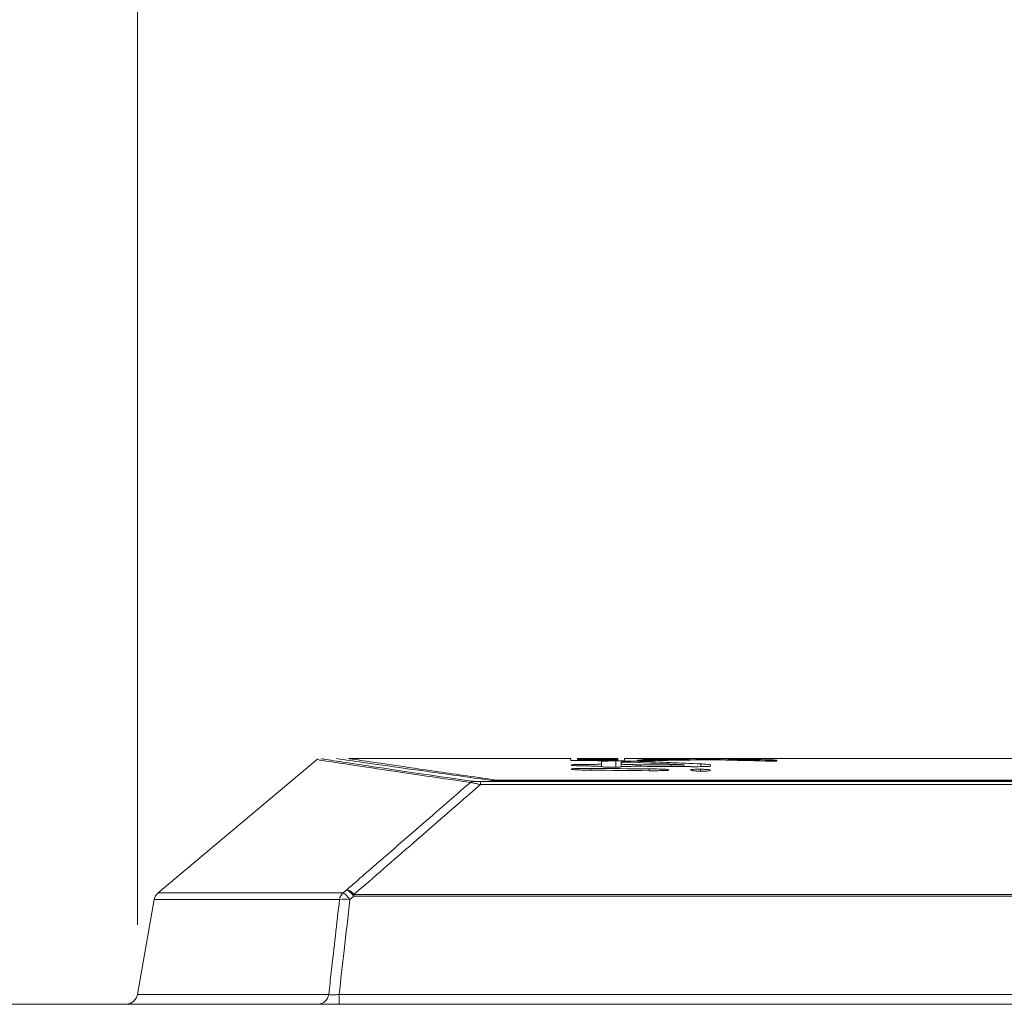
# Model space of a CAD drawing. Header units: millimetres. Extents: x 0 to 1260, y 0 to 891.
# Tile 49 of 89: x 595 to 637, y 342 to 385. Entities that reach past the tile are written whole.
import ezdxf

# ---------------------------------------------------------------- set-up
doc = ezdxf.new("R2010")
doc.units = ezdxf.units.MM
doc.header["$LTSCALE"] = 3
doc.styles.add('SLDTEXTSTYLE1', font='TXT', dxfattribs={"width": 0.75})
doc.dimstyles.new('SLDDIMSTYLE0', dxfattribs={"dimtxt": 7.5, "dimasz": 9, "dimexe": 0, "dimexo": 0.0625, "dimgap": 1.875, "dimtad": 1, "dimdec": 0, "dimrnd": 1e-09, "dimzin": 12, "dimdsep": 46, "dimtxsty": 'SLDTEXTSTYLE1', "dimblk1": 'CLOSED', "dimblk2": 'CLOSED', "dimsah": 1, "dimcen": 0.09, "dimadec": 0, "dimazin": 3, "dimtfac": 1, "dimtofl": 0, "dimtmove": 0, "dimatfit": 3, "dimldrblk": 'CLOSED', "dimfxl": 0, "dimfrac": 2, "dimtolj": 1, "dimtzin": 12, "dimarcsym": 0})

# ---------------------------------------------------------------- blocks, each defined once
blk = doc.blocks.new('_CLOSED')
at = {"color": 0, "linetype": 'ByBlock', "lineweight": -2}
for p, q in [((-1, 0.166667), (0, 0)), ((-1, 0.166667), (-1, -0.166667)), ((0, 0), (-1, -0.166667)), ((0, 0), (-1, 0))]:
    blk.add_line(p, q, dxfattribs=at)
blk = doc.blocks.new('_D_8')
at = {"color": 7, "linetype": 'Continuous', "lineweight": 0}
for p, q in [((510.17, 211.536), (510.17, 463.434)), ((819.324, 126.788), (819.324, 463.434)), ((819.324, 460.434), (510.17, 460.434))]:
    blk.add_line(p, q, dxfattribs=at)
at = {"color": 7, "linetype": 'Continuous', "lineweight": 0, "xscale": 9, "yscale": 9, "rotation": 180.0000000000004}
blk.add_blockref('_CLOSED', (510.17, 460.434, -0.001), dxfattribs=at)
at = {"color": 7, "linetype": 'Continuous', "lineweight": 0, "xscale": 9, "yscale": 9}
blk.add_blockref('_CLOSED', (819.324, 460.434, -0.001), dxfattribs=at)
at = {"color": 7, "linetype": 'Continuous', "lineweight": 0, "insert": (656.434, 470.102), "char_height": 7.5, "attachment_point": 1, "style": 'SLDTEXTSTYLE1'}
blk.add_mtext('309', dxfattribs=at)
blk = doc.blocks.new('_D_9')
at = {"color": 7, "linetype": 'Continuous', "lineweight": 0}
for p, q in [((535.669, 259.936), (535.669, 445.434)), ((819.324, 126.788), (819.324, 445.434)), ((535.669, 442.434), (819.324, 442.434))]:
    blk.add_line(p, q, dxfattribs=at)
at = {"color": 7, "linetype": 'Continuous', "lineweight": 0, "xscale": 9, "yscale": 9, "rotation": 180.0000000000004}
blk.add_blockref('_CLOSED', (535.669, 442.434, -0.001), dxfattribs=at)
at = {"color": 7, "linetype": 'Continuous', "lineweight": 0, "xscale": 9, "yscale": 9}
blk.add_blockref('_CLOSED', (819.324, 442.434, -0.001), dxfattribs=at)
at = {"color": 7, "linetype": 'Continuous', "lineweight": 0, "insert": (669.184, 452.102), "char_height": 7.5, "attachment_point": 1, "style": 'SLDTEXTSTYLE1'}
blk.add_mtext('284', dxfattribs=at)
blk = doc.blocks.new('_D_10')
at = {"color": 7, "linetype": 'Continuous', "lineweight": 0}
for p, q in [((599.619, 345.702), (599.619, 427.434)), ((819.324, 126.788), (819.324, 427.434)), ((599.619, 424.434), (819.324, 424.434))]:
    blk.add_line(p, q, dxfattribs=at)
at = {"color": 7, "linetype": 'Continuous', "lineweight": 0, "xscale": 9, "yscale": 9, "rotation": 180.0000000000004}
blk.add_blockref('_CLOSED', (599.619, 424.434, -0.001), dxfattribs=at)
at = {"color": 7, "linetype": 'Continuous', "lineweight": 0, "xscale": 9, "yscale": 9}
blk.add_blockref('_CLOSED', (819.324, 424.434, -0.001), dxfattribs=at)
at = {"color": 7, "linetype": 'Continuous', "lineweight": 0, "insert": (701.159, 434.102), "char_height": 7.5, "attachment_point": 1, "style": 'SLDTEXTSTYLE1'}
blk.add_mtext('220', dxfattribs=at)

msp = doc.modelspace()

# ---------------------------------------------------------------- linework, layer by layer
at = {"color": 7, "linetype": 'Continuous', "lineweight": 15}
for p, q in [((607.404, 352.878), (600.513, 347.097)), ((618.339, 352.889), (608.739, 352.889)), ((618.339, 352.8), (618.339, 352.889)), ((618.622, 352.799), (618.622, 352.88)), ((618.623, 352.817), (618.623, 352.884)), ((618.651, 352.87), (618.651, 352.868)), ((618.651, 352.86), (618.651, 352.868)), ((618.652, 352.881), (618.652, 352.872)), ((618.652, 352.87), (618.652, 352.872)), ((618.928, 352.889), (618.655, 352.889)), ((618.932, 352.872), (618.932, 352.878)), ((618.932, 352.87), (618.932, 352.872)), ((619.389, 352.878), (619.389, 352.872)), ((619.389, 352.869), (619.389, 352.872)), ((619.455, 352.88), (619.455, 352.882)), ((619.67, 352.871), (619.67, 352.877)), ((619.67, 352.869), (619.67, 352.871)), ((619.838, 352.879), (619.838, 352.883)), ((619.854, 352.879), (619.854, 352.881)), ((620.052, 352.877), (620.052, 352.871)), ((620.052, 352.868), (620.052, 352.871)), ((620.333, 352.889), (620.055, 352.889)), ((620.055, 352.889), (620.055, 352.889)), ((620.333, 352.87), (620.333, 352.879)), ((620.333, 352.861), (620.333, 352.868)), ((620.361, 352.815), (620.361, 352.884)), ((626.253, 352.889), (620.653, 352.889)), ((620.653, 352.889), (620.653, 352.792)), ((621.216, 352.888), (621.216, 352.886)), ((636.814, 352.889), (626.764, 352.889)), ((627.223, 352.881), (627.223, 352.885)), ((618.358, 352.614), (618.358, 352.598)), ((618.623, 352.799), (618.623, 352.817)), ((618.651, 352.86), (618.651, 352.857)), ((618.651, 352.821), (618.651, 352.857)), ((618.652, 352.855), (618.652, 352.851)), ((618.652, 352.848), (618.652, 352.851)), ((618.652, 352.848), (618.652, 352.831)), ((618.932, 352.83), (618.932, 352.843)), ((619.348, 352.866), (619.348, 352.865)), ((619.366, 352.853), (619.366, 352.861)), ((619.389, 352.842), (619.389, 352.83)), ((619.389, 352.817), (619.389, 352.83)), ((619.6, 352.864), (619.6, 352.866)), ((619.655, 352.77), (619.655, 352.654)), ((619.655, 352.541), (619.655, 352.654)), ((619.67, 352.829), (619.67, 352.841)), ((619.79, 352.795), (619.79, 352.818)), ((619.838, 352.795), (619.838, 352.81)), ((619.854, 352.795), (619.854, 352.804)), ((620.051, 352.865), (620.051, 352.862)), ((620.052, 352.84), (620.052, 352.828)), ((620.333, 352.851), (620.333, 352.861)), ((620.333, 352.847), (620.333, 352.851)), ((620.333, 352.827), (620.333, 352.843)), ((620.361, 352.793), (620.361, 352.815)), ((620.511, 352.649), (620.511, 352.727)), ((620.511, 352.535), (620.511, 352.649)), ((621.216, 352.816), (621.216, 352.8)), ((623.113, 352.63), (623.2, 352.623)), ((623.209, 352.539), (623.209, 352.621)), ((623.26, 352.865), (623.399, 352.862)), ((623.431, 352.823), (623.431, 352.86)), ((624.366, 352.559), (624.366, 352.613)), ((625.158, 352.855), (625.158, 352.819)), ((627.223, 352.783), (627.223, 352.8)), ((618.358, 352.438), (618.358, 352.425)), ((622.564, 352.391), (622.564, 352.404)), ((623.493, 352.397), (623.493, 352.383)), ((624.366, 352.376), (624.366, 352.389)), ((614.43, 351.761), (614.43, 351.896)), ((614.43, 351.896), (745.01, 351.896)), ((745.01, 351.761), (614.43, 351.761)), ((615.188, 351.95), (743.939, 351.95)), ((744.239, 351.932), (615.287, 351.932)), ((744.239, 351.932), (615.287, 351.932)), ((615.287, 351.932), (615.287, 351.932)), ((608.673, 347.237), (608.501, 347.097)), ((608.795, 346.8), (608.967, 346.941)), ((608.967, 347.017), (608.967, 346.941)), ((608.967, 347.017), (746.65, 347.017)), ((746.65, 346.941), (608.967, 346.941)), ((600.342, 346.8), (599.619, 342.702)), ((608.327, 342.702), (608.327, 342.288)), ((608.327, 342.702), (747.397, 342.702))]:
    msp.add_line(p, q, dxfattribs=at)
at = {"color": 8, "linetype": 'Continuous', "lineweight": 15}
for p, q in [((618.78, 352.88), (618.78, 352.882)), ((619.161, 352.88), (619.161, 352.881)), ((619.658, 352.879), (619.658, 352.884)), ((619.79, 352.879), (619.79, 352.885)), ((620.222, 352.879), (620.222, 352.882)), ((623.843, 352.829), (623.843, 352.878)), ((624.898, 352.824), (624.898, 352.877)), ((618.78, 352.798), (618.78, 352.809)), ((619.161, 352.797), (619.161, 352.806)), ((619.202, 352.385), (619.202, 352.463)), ((619.209, 352.854), (619.209, 352.859)), ((619.455, 352.796), (619.455, 352.808)), ((619.539, 352.853), (619.539, 352.857)), ((619.658, 352.795), (619.658, 352.814)), ((619.892, 352.852), (619.892, 352.855)), ((620.148, 352.852), (620.148, 352.856)), ((620.222, 352.793), (620.222, 352.807)), ((620.277, 352.515), (620.277, 352.783)), ((620.293, 352.851), (620.293, 352.858)), ((621.317, 352.713), (621.317, 352.767)), ((621.357, 352.552), (621.357, 352.621)), ((621.721, 352.364), (621.721, 352.443)), ((621.821, 352.797), (621.821, 352.837)), ((622.683, 352.543), (622.683, 352.613)), ((623.142, 352.819), (623.142, 352.852)), ((623.947, 352.539), (623.947, 352.658)), ((625.334, 352.815), (625.334, 352.849)), ((626.725, 352.781), (626.725, 352.824)), ((623.929, 352.345), (623.929, 352.426)), ((600.513, 347.097), (608.501, 347.097)), ((608.345, 346.8), (600.342, 346.8)), ((599.619, 342.702), (607.878, 342.702))]:
    msp.add_line(p, q, dxfattribs=at)
at = {"color": 7, "linetype": 'Continuous', "lineweight": 15}
for centre, radius, start, end in [((614.118, 351.722), 0.183, 91.5642, 131.7813), ((600.834, 346.714), 0.5, 130, 170), ((608.851, 346.723), 0.512, 133.1012, 171.2788), ((607.474, 345.785), 1.666, 37.5604, 51.9394), ((607.645, 345.924), 1.667, 37.559, 51.9276), ((608.36, 346.512), 0.79, 39.7635, 66.6096), ((608.57, 345.299), 1.518, 81.4815, 98.5185), ((599.127, 342.788), 0.5, 270, 350), ((607.411, 342.758), 0.47, 272.1785, 353.0835)]:
    msp.add_arc(centre, radius, start, end, dxfattribs=at)
for centre, major_axis, ratio, start_param, end_param in [((595.948, -303.791), (3026.071, 0), 0.217007, 1.562738, 1.563294), ((594.236, -303.791), (3033.317, 0), 0.216489, 1.562517, 1.562747), ((603.415, -303.791), (3035.822, 0), 0.21631, 1.565224, 1.565777), ((597.46, -303.791), (2988.31, 0), 0.21975, 1.563611, 1.563705), ((620.492, -303.791), (3039.7, 0), 0.216034, 1.57094, 1.571313), ((603.48, -303.791), (2739.294, 0), 0.239726, 1.564989, 1.565155), ((619.109, -303.791), (0, 656.68), 0.050372, 6.280036, 6.280556), ((597.512, -303.791), (3046.148, 0), 0.215577, 1.563522, 1.563614), ((601.878, -303.791), (3015.179, 0), 0.217791, 1.564769, 1.564896), ((619.711, -303.791), (0, 656.68), 0.044318, 6.278283, 6.278807), ((597.479, -303.791), (3030.831, 0), 0.216667, 1.563256, 1.563349), ((621.344, -303.791), (0, 656.68), 0.652995, 6.277357, 6.282383), ((619.42, -303.791), (0, 656.68), 0.683971, 6.274636, 6.278103), ((628.504, -303.791), (0, 656.68), 0.920955, 0.003083, 0.005961), ((631.37, -303.791), (0, 656.68), 0.996338, 0.007269, 0.009056), ((567.069, -303.791), (3116.599, 0), 0.210704, 1.553602, 1.554345), ((587.951, -303.791), (3026.071, 0), 0.217007, 1.560095, 1.560651), ((586.192, -303.791), (3035.822, 0), 0.21631, 1.55955, 1.560104), ((584.654, -303.791), (3035.822, 0), 0.21631, 1.559043, 1.559597), ((578.993, -303.791), (2988.31, 0), 0.21975, 1.557431, 1.557525), ((586.551, -303.791), (2739.294, 0), 0.239726, 1.558808, 1.558975), ((618.742, -303.791), (0, 656.68), 0.050343, 6.26891, 6.26943), ((508.049, -303.791), (3086.683, 0), 0.212746, 1.533961, 1.534778), ((578.687, -303.791), (3046.148, 0), 0.215577, 1.557342, 1.557434), ((594.209, -303.791), (3036.488, 0), 0.216263, 1.562285, 1.562434), ((583.245, -303.791), (3015.179, 0), 0.217791, 1.558589, 1.558716), ((619.387, -303.791), (0, 656.68), 0.044318, 6.267158, 6.267681), ((578.749, -303.791), (3030.831, 0), 0.216667, 1.557075, 1.557168), ((612.977, -303.791), (0, 656.68), 0.549489, 6.255093, 6.261152), ((614.289, -303.791), (0, 656.68), 0.554832, 6.256672, 6.263894), ((522.4, -303.791), (3090.685, 0), 0.212471, 1.538072, 1.538773), ((528.379, -303.791), (3254.161, 0), 0.201797, 1.541813, 1.54222), ((632.115, -303.791), (0, 656.68), 0.934932, 0.013666, 0.016792), ((629.964, -303.791), (0, 656.68), 0.982859, 0.01057, 0.012617), ((618.689, -303.791), (0, 656.68), 0.674228, 6.264998, 6.269391), ((620.202, -303.791), (0, 656.68), 0.706729, 6.269129, 6.272126), ((498.026, -303.791), (3093.447, 0), 0.212281, 1.5308, 1.531615)]:
    msp.add_ellipse(centre, major_axis=major_axis, ratio=ratio, start_param=start_param, end_param=end_param, dxfattribs=at)
for points, knots in [([(607.569, 352.876), (607.56, 352.877), (607.538, 352.881), (608.257, 352.77), (609.687, 352.553), (611.66, 352.258), (613.368, 352.012), (614.113, 351.905)], [0, 0, 0, 0, 0.133455, 0.358829, 0.589053, 0.820964, 1, 1, 1, 1]), ([(614.915, 351.945), (613.914, 352.083), (611.903, 352.359), (609.844, 352.652), (608.469, 352.851), (608.301, 352.876), (608.216, 352.888)], [0, 0, 0, 0, 0.243218, 0.488521, 0.743123, 1, 1, 1, 1]), ([(615.188, 351.95), (614.289, 352.078), (612.484, 352.334), (610.559, 352.617), (609.291, 352.806), (608.716, 352.892), (608.795, 352.88), (608.815, 352.877)], [0, 0, 0, 0, 0.225813, 0.453185, 0.685487, 0.9195, 1, 1, 1, 1]), ([(618.696, 352.886), (618.682, 352.886), (618.655, 352.885), (618.628, 352.885), (618.625, 352.885), (618.623, 352.884)], [0, 0, 0, 0, 0.282995, 0.565759, 1, 1, 1, 1]), ([(618.623, 352.884), (618.625, 352.884), (618.628, 352.884), (618.666, 352.883), (618.722, 352.883), (618.775, 352.882), (618.78, 352.882)], [0, 0, 0, 0, 0.300598, 0.547757, 0.951447, 1, 1, 1, 1]), ([(618.652, 352.889), (618.652, 352.889), (618.653, 352.889), (618.658, 352.889), (618.67, 352.889), (618.677, 352.889)], [0, 0, 0, 0, 0.335494, 0.666775, 1, 1, 1, 1]), ([(618.677, 352.889), (618.685, 352.889), (618.702, 352.889), (618.744, 352.889), (618.791, 352.889), (618.819, 352.889)], [0, 0, 0, 0, 0.286273, 0.572708, 1, 1, 1, 1]), ([(618.898, 352.886), (618.872, 352.886), (618.805, 352.886), (618.739, 352.886), (618.707, 352.886), (618.696, 352.886)], [0, 0, 0, 0, 0.2900033, 0.7572744, 1, 1, 1, 1]), ([(618.78, 352.882), (618.807, 352.882), (618.872, 352.882), (619.003, 352.882), (619.109, 352.882), (619.161, 352.881)], [0, 0, 0, 0, 0.267266, 0.64534, 1, 1, 1, 1]), ([(618.819, 352.889), (618.844, 352.889), (618.895, 352.889), (619.005, 352.888), (619.096, 352.888), (619.153, 352.888)], [0, 0, 0, 0, 0.273257, 0.546398, 1, 1, 1, 1]), ([(619.196, 352.887), (619.168, 352.887), (619.112, 352.887), (619.009, 352.887), (618.941, 352.886), (618.898, 352.886)], [0, 0, 0, 0, 0.274464, 0.549111, 1, 1, 1, 1]), ([(618.912, 352.884), (618.913, 352.884), (618.914, 352.885), (618.93, 352.885), (618.958, 352.885), (618.992, 352.885), (619.002, 352.885)], [0, 0, 0, 0, 0.294478, 0.546772, 0.867237, 1, 1, 1, 1]), ([(618.973, 352.883), (618.958, 352.884), (618.928, 352.884), (618.914, 352.884), (618.913, 352.884), (618.912, 352.884)], [0, 0, 0, 0, 0.338172, 0.664982, 1, 1, 1, 1]), ([(618.946, 352.889), (618.939, 352.889), (618.931, 352.889), (618.928, 352.889), (618.928, 352.889)], [0, 0, 0, 0, 0.761514, 1, 1, 1, 1]), ([(619.033, 352.889), (619.023, 352.889), (619.002, 352.889), (618.97, 352.889), (618.955, 352.889), (618.946, 352.889)], [0, 0, 0, 0, 0.2633637, 0.5268087, 1, 1, 1, 1]), ([(619.12, 352.883), (619.105, 352.883), (619.072, 352.883), (619.018, 352.883), (618.989, 352.883), (618.973, 352.883)], [0, 0, 0, 0, 0.251253, 0.575585, 1, 1, 1, 1]), ([(619.002, 352.885), (619.019, 352.885), (619.058, 352.886), (619.133, 352.886), (619.186, 352.886), (619.213, 352.886)], [0, 0, 0, 0, 0.272873, 0.631433, 1, 1, 1, 1]), ([(619.281, 352.889), (619.256, 352.889), (619.205, 352.889), (619.118, 352.889), (619.066, 352.889), (619.033, 352.889)], [0, 0, 0, 0, 0.278618, 0.55735, 1, 1, 1, 1]), ([(619.246, 352.883), (619.237, 352.883), (619.217, 352.883), (619.174, 352.883), (619.138, 352.883), (619.12, 352.883)], [0, 0, 0, 0, 0.254589, 0.623783, 1, 1, 1, 1]), ([(619.153, 352.888), (619.195, 352.888), (619.277, 352.888), (619.439, 352.888), (619.56, 352.888), (619.636, 352.888)], [0, 0, 0, 0, 0.273439, 0.546774, 1, 1, 1, 1]), ([(619.161, 352.881), (619.191, 352.881), (619.264, 352.882), (619.37, 352.882), (619.428, 352.882), (619.455, 352.882)], [0, 0, 0, 0, 0.2759664, 0.6697832, 1, 1, 1, 1]), ([(619.368, 352.884), (619.354, 352.884), (619.329, 352.884), (619.29, 352.884), (619.261, 352.883), (619.246, 352.883)], [0, 0, 0, 0, 0.395793, 0.696889, 1, 1, 1, 1]), ([(619.646, 352.889), (619.611, 352.889), (619.541, 352.889), (619.417, 352.889), (619.332, 352.889), (619.281, 352.889)], [0, 0, 0, 0, 0.280729, 0.561605, 1, 1, 1, 1]), ([(619.51, 352.885), (619.492, 352.885), (619.456, 352.885), (619.411, 352.885), (619.383, 352.884), (619.368, 352.884)], [0, 0, 0, 0, 0.3347724, 0.6671942, 1, 1, 1, 1]), ([(619.455, 352.882), (619.472, 352.882), (619.525, 352.882), (619.588, 352.883), (619.635, 352.883), (619.658, 352.884)], [0, 0, 0, 0, 0.188843, 0.592697, 1, 1, 1, 1]), ([(619.657, 352.886), (619.642, 352.886), (619.611, 352.886), (619.559, 352.886), (619.529, 352.885), (619.51, 352.885)], [0, 0, 0, 0, 0.2607446, 0.5215251, 1, 1, 1, 1]), ([(619.636, 352.888), (619.657, 352.888), (619.699, 352.888), (619.776, 352.888), (619.832, 352.888), (619.867, 352.888)], [0, 0, 0, 0, 0.2692886, 0.5386064, 1, 1, 1, 1]), ([(619.915, 352.889), (619.888, 352.889), (619.833, 352.889), (619.74, 352.889), (619.678, 352.889), (619.646, 352.889)], [0, 0, 0, 0, 0.324999, 0.658507, 1, 1, 1, 1]), ([(619.87, 352.886), (619.849, 352.886), (619.809, 352.886), (619.735, 352.886), (619.687, 352.886), (619.657, 352.886)], [0, 0, 0, 0, 0.275653, 0.551495, 1, 1, 1, 1]), ([(619.658, 352.884), (619.672, 352.884), (619.699, 352.884), (619.74, 352.884), (619.773, 352.885), (619.79, 352.885)], [0, 0, 0, 0, 0.372869, 0.685106, 1, 1, 1, 1]), ([(619.79, 352.885), (619.798, 352.885), (619.817, 352.885), (619.858, 352.885), (619.892, 352.885), (619.909, 352.885)], [0, 0, 0, 0, 0.259332, 0.620655, 1, 1, 1, 1]), ([(620.023, 352.883), (620.009, 352.883), (619.975, 352.883), (619.909, 352.883), (619.859, 352.883), (619.838, 352.883)], [0, 0, 0, 0, 0.290887, 0.694113, 1, 1, 1, 1]), ([(619.854, 352.881), (619.892, 352.881), (619.986, 352.881), (620.119, 352.881), (620.19, 352.882), (620.222, 352.882)], [0, 0, 0, 0, 0.2732539, 0.6737722, 1, 1, 1, 1]), ([(619.867, 352.888), (619.885, 352.888), (619.92, 352.888), (619.984, 352.888), (620.028, 352.888), (620.055, 352.888)], [0, 0, 0, 0, 0.269661, 0.539365, 1, 1, 1, 1]), ([(620.221, 352.885), (620.197, 352.886), (620.137, 352.886), (620.015, 352.886), (619.918, 352.886), (619.87, 352.886)], [0, 0, 0, 0, 0.26779, 0.636766, 1, 1, 1, 1]), ([(619.909, 352.885), (619.922, 352.885), (619.951, 352.885), (619.994, 352.885), (620.022, 352.885), (620.034, 352.885), (620.037, 352.885)], [0, 0, 0, 0, 0.251561, 0.58867, 0.925943, 1, 1, 1, 1]), ([(620.034, 352.889), (620.027, 352.889), (620.009, 352.889), (619.965, 352.889), (619.927, 352.889), (619.915, 352.889)], [0, 0, 0, 0, 0.281061, 0.759505, 1, 1, 1, 1]), ([(620.087, 352.884), (620.086, 352.884), (620.085, 352.884), (620.07, 352.883), (620.048, 352.883), (620.026, 352.883), (620.023, 352.883)], [0, 0, 0, 0, 0.3139572, 0.5770137, 0.9310844, 1, 1, 1, 1]), ([(620.055, 352.889), (620.055, 352.889), (620.054, 352.889), (620.05, 352.889), (620.04, 352.889), (620.034, 352.889)], [0, 0, 0, 0, 0.357534, 0.676957, 1, 1, 1, 1]), ([(620.037, 352.885), (620.049, 352.885), (620.074, 352.884), (620.085, 352.884), (620.086, 352.884), (620.087, 352.884)], [0, 0, 0, 0, 0.343009, 0.66762, 1, 1, 1, 1]), ([(620.055, 352.888), (620.068, 352.888), (620.095, 352.888), (620.144, 352.888), (620.174, 352.888), (620.194, 352.888)], [0, 0, 0, 0, 0.2597769, 0.5195856, 1, 1, 1, 1]), ([(620.194, 352.888), (620.204, 352.888), (620.223, 352.889), (620.255, 352.889), (620.273, 352.889), (620.284, 352.889)], [0, 0, 0, 0, 0.252829, 0.505669, 1, 1, 1, 1]), ([(620.361, 352.884), (620.359, 352.884), (620.357, 352.884), (620.324, 352.885), (620.274, 352.885), (620.227, 352.885), (620.221, 352.885)], [0, 0, 0, 0, 0.307767, 0.556153, 0.946024, 1, 1, 1, 1]), ([(620.222, 352.882), (620.251, 352.882), (620.325, 352.883), (620.357, 352.883), (620.36, 352.884), (620.361, 352.884)], [0, 0, 0, 0, 0.307954, 0.783787, 1, 1, 1, 1]), ([(620.284, 352.889), (620.29, 352.889), (620.302, 352.889), (620.317, 352.889), (620.323, 352.889), (620.327, 352.889)], [0, 0, 0, 0, 0.274119, 0.548163, 1, 1, 1, 1]), ([(620.327, 352.889), (620.328, 352.889), (620.331, 352.889), (620.332, 352.889), (620.332, 352.889), (620.333, 352.889)], [0, 0, 0, 0, 0.195762, 0.597788, 1, 1, 1, 1]), ([(621.688, 352.889), (621.633, 352.889), (621.566, 352.889), (621.453, 352.889), (621.403, 352.889), (621.36, 352.889), (621.323, 352.889), (621.284, 352.889), (621.235, 352.889), (621.218, 352.889), (621.217, 352.889), (621.216, 352.888)], [0, 0, 0, 0, 0.320047, 0.391282, 0.450159, 0.492415, 0.534805, 0.586204, 0.670518, 0.898917, 1, 1, 1, 1]), ([(621.216, 352.886), (621.234, 352.886), (621.268, 352.885), (621.434, 352.883), (621.612, 352.881), (621.703, 352.88)], [0, 0, 0, 0, 0.33683, 0.663852, 1, 1, 1, 1]), ([(624.898, 352.877), (624.823, 352.877), (624.694, 352.876), (624.456, 352.876), (624.247, 352.876), (624.056, 352.876), (623.925, 352.877), (623.863, 352.877), (623.843, 352.878)], [0, 0, 0, 0, 0.243123, 0.412229, 0.581737, 0.742787, 0.912341, 1, 1, 1, 1]), ([(626.38, 352.889), (626.468, 352.889), (626.6, 352.889), (626.723, 352.889), (626.764, 352.889)], [0, 0, 0, 0, 0.665096, 1, 1, 1, 1]), ([(626.614, 352.871), (626.727, 352.872), (626.933, 352.874), (627.149, 352.878), (627.196, 352.879), (627.223, 352.881)], [0, 0, 0, 0, 0.336538, 0.61193, 1, 1, 1, 1]), ([(627.223, 352.885), (627.22, 352.885), (627.215, 352.886), (627.168, 352.886), (627.116, 352.886), (627.052, 352.886), (626.985, 352.886), (626.895, 352.886), (626.77, 352.886), (626.689, 352.886), (626.639, 352.886)], [0, 0, 0, 0, 0.233468, 0.334879, 0.437357, 0.500771, 0.564264, 0.64624, 0.780236, 1, 1, 1, 1]), ([(636.814, 352.889), (636.809, 352.889), (636.795, 352.889), (637.137, 352.887), (637.575, 352.885), (637.776, 352.885)], [0, 0, 0, 0, 0.2394459, 0.6519542, 1, 1, 1, 1]), ([(613.996, 351.858), (613.25, 351.965), (611.572, 352.207), (609.625, 352.497), (608.177, 352.716), (607.417, 352.833), (607.438, 352.83), (607.445, 352.828)], [0, 0, 0, 0, 0.179035, 0.4028473, 0.6282162, 0.8584595, 1, 1, 1, 1]), ([(619.007, 352.635), (618.955, 352.635), (618.851, 352.635), (618.699, 352.634), (618.558, 352.631), (618.432, 352.626), (618.367, 352.62), (618.36, 352.616), (618.358, 352.614)], [0, 0, 0, 0, 0.139545, 0.279462, 0.41468, 0.60211, 0.85426, 1, 1, 1, 1]), ([(618.358, 352.598), (618.372, 352.594), (618.399, 352.586), (618.58, 352.577), (618.793, 352.57), (618.94, 352.569), (619.007, 352.568)], [0, 0, 0, 0, 0.319007, 0.638293, 0.834147, 1, 1, 1, 1]), ([(619.202, 352.463), (619.115, 352.463), (618.941, 352.464), (618.696, 352.461), (618.513, 352.456), (618.4, 352.449), (618.361, 352.442), (618.359, 352.439), (618.358, 352.438)], [0, 0, 0, 0, 0.2070596, 0.4153604, 0.5950775, 0.7644494, 0.941975, 1, 1, 1, 1]), ([(618.696, 352.823), (618.682, 352.822), (618.655, 352.821), (618.628, 352.819), (618.625, 352.818), (618.623, 352.817)], [0, 0, 0, 0, 0.282369, 0.564505, 1, 1, 1, 1]), ([(618.623, 352.817), (618.625, 352.816), (618.628, 352.815), (618.665, 352.812), (618.722, 352.81), (618.775, 352.809), (618.78, 352.809)], [0, 0, 0, 0, 0.301083, 0.547972, 0.950334, 1, 1, 1, 1]), ([(619.095, 352.862), (619.045, 352.862), (618.947, 352.862), (618.799, 352.861), (618.701, 352.861), (618.651, 352.86)], [0, 0, 0, 0, 0.344738, 0.672142, 1, 1, 1, 1]), ([(618.651, 352.857), (618.711, 352.857), (618.836, 352.858), (619.024, 352.858), (619.147, 352.859), (619.209, 352.859)], [0, 0, 0, 0, 0.314458, 0.656679, 1, 1, 1, 1]), ([(618.898, 352.826), (618.872, 352.826), (618.805, 352.825), (618.739, 352.824), (618.707, 352.823), (618.696, 352.823)], [0, 0, 0, 0, 0.289414, 0.7603, 1, 1, 1, 1]), ([(618.78, 352.809), (618.807, 352.809), (618.872, 352.808), (619.002, 352.807), (619.109, 352.806), (619.161, 352.806)], [0, 0, 0, 0, 0.266812, 0.645014, 1, 1, 1, 1]), ([(619.196, 352.827), (619.168, 352.827), (619.112, 352.827), (619.009, 352.826), (618.941, 352.826), (618.898, 352.826)], [0, 0, 0, 0, 0.27458, 0.5493323, 1, 1, 1, 1]), ([(618.912, 352.817), (618.913, 352.817), (618.914, 352.818), (618.93, 352.819), (618.958, 352.82), (618.992, 352.821), (619.002, 352.821)], [0, 0, 0, 0, 0.294452, 0.546793, 0.867251, 1, 1, 1, 1]), ([(618.973, 352.813), (618.958, 352.813), (618.928, 352.814), (618.914, 352.816), (618.913, 352.816), (618.912, 352.817)], [0, 0, 0, 0, 0.338397, 0.665105, 1, 1, 1, 1]), ([(619.12, 352.812), (619.105, 352.812), (619.072, 352.812), (619.018, 352.812), (618.989, 352.813), (618.973, 352.813)], [0, 0, 0, 0, 0.251227, 0.576839, 1, 1, 1, 1]), ([(619.002, 352.821), (619.019, 352.821), (619.059, 352.822), (619.133, 352.822), (619.186, 352.822), (619.213, 352.822)], [0, 0, 0, 0, 0.27594, 0.63295, 1, 1, 1, 1]), ([(619.655, 352.654), (619.648, 352.652), (619.635, 352.647), (619.531, 352.641), (619.398, 352.637), (619.247, 352.635), (619.113, 352.634), (619.034, 352.634), (619.007, 352.635)], [0, 0, 0, 0, 0.26636, 0.478416, 0.645235, 0.785817, 0.926708, 1, 1, 1, 1]), ([(619.007, 352.568), (619.09, 352.567), (619.256, 352.565), (619.454, 352.559), (619.616, 352.551), (619.642, 352.544), (619.655, 352.541)], [0, 0, 0, 0, 0.226198, 0.450761, 0.705194, 1, 1, 1, 1]), ([(619.314, 352.864), (619.294, 352.863), (619.255, 352.863), (619.177, 352.863), (619.123, 352.862), (619.095, 352.862)], [0, 0, 0, 0, 0.332856, 0.663489, 1, 1, 1, 1]), ([(619.246, 352.813), (619.237, 352.813), (619.217, 352.812), (619.175, 352.812), (619.138, 352.812), (619.12, 352.812)], [0, 0, 0, 0, 0.252898, 0.618847, 1, 1, 1, 1]), ([(619.161, 352.806), (619.191, 352.806), (619.264, 352.806), (619.37, 352.807), (619.428, 352.808), (619.455, 352.808)], [0, 0, 0, 0, 0.2758531, 0.6691287, 1, 1, 1, 1]), ([(619.209, 352.859), (619.225, 352.859), (619.257, 352.86), (619.311, 352.86), (619.346, 352.86), (619.366, 352.861)], [0, 0, 0, 0, 0.281627, 0.563321, 1, 1, 1, 1]), ([(619.368, 352.817), (619.354, 352.816), (619.329, 352.815), (619.29, 352.814), (619.261, 352.813), (619.246, 352.813)], [0, 0, 0, 0, 0.396257, 0.697114, 1, 1, 1, 1]), ([(619.348, 352.865), (619.347, 352.865), (619.346, 352.865), (619.339, 352.864), (619.323, 352.864), (619.314, 352.864)], [0, 0, 0, 0, 0.348381, 0.667621, 1, 1, 1, 1]), ([(619.366, 352.861), (619.373, 352.86), (619.387, 352.859), (619.433, 352.858), (619.498, 352.857), (619.539, 352.857)], [0, 0, 0, 0, 0.305454, 0.566734, 1, 1, 1, 1]), ([(619.51, 352.821), (619.492, 352.82), (619.456, 352.82), (619.411, 352.818), (619.383, 352.817), (619.368, 352.817)], [0, 0, 0, 0, 0.33521, 0.66741, 1, 1, 1, 1]), ([(619.455, 352.808), (619.472, 352.809), (619.525, 352.81), (619.588, 352.812), (619.635, 352.813), (619.658, 352.814)], [0, 0, 0, 0, 0.188476, 0.592532, 1, 1, 1, 1]), ([(619.657, 352.823), (619.642, 352.823), (619.611, 352.823), (619.559, 352.822), (619.529, 352.821), (619.51, 352.821)], [0, 0, 0, 0, 0.259992, 0.520003, 1, 1, 1, 1]), ([(619.539, 352.857), (619.566, 352.857), (619.634, 352.856), (619.758, 352.855), (619.851, 352.855), (619.892, 352.855)], [0, 0, 0, 0, 0.278824, 0.681696, 1, 1, 1, 1]), ([(619.633, 352.861), (619.627, 352.861), (619.608, 352.862), (619.602, 352.863), (619.601, 352.864), (619.6, 352.864)], [0, 0, 0, 0, 0.1881424, 0.5926448, 1, 1, 1, 1]), ([(619.738, 352.859), (619.725, 352.86), (619.699, 352.86), (619.661, 352.86), (619.644, 352.861), (619.633, 352.861)], [0, 0, 0, 0, 0.274432, 0.542111, 1, 1, 1, 1]), ([(620.277, 352.783), (620.228, 352.783), (620.131, 352.783), (619.99, 352.783), (619.857, 352.781), (619.733, 352.778), (619.665, 352.774), (619.658, 352.771), (619.655, 352.77)], [0, 0, 0, 0, 0.131874, 0.264061, 0.392216, 0.578168, 0.836959, 1, 1, 1, 1]), ([(619.655, 352.541), (619.671, 352.535), (619.693, 352.528), (619.828, 352.52), (619.941, 352.516), (620.03, 352.514), (620.074, 352.514), (620.083, 352.514)], [0, 0, 0, 0, 0.470144, 0.69374, 0.859063, 0.972437, 1, 1, 1, 1]), ([(619.87, 352.824), (619.849, 352.824), (619.809, 352.824), (619.735, 352.824), (619.687, 352.823), (619.657, 352.823)], [0, 0, 0, 0, 0.275705, 0.551603, 1, 1, 1, 1]), ([(619.658, 352.814), (619.672, 352.815), (619.699, 352.816), (619.739, 352.817), (619.773, 352.818), (619.79, 352.818)], [0, 0, 0, 0, 0.373053, 0.685181, 1, 1, 1, 1]), ([(619.887, 352.859), (619.872, 352.859), (619.831, 352.859), (619.78, 352.859), (619.748, 352.859), (619.738, 352.859)], [0, 0, 0, 0, 0.277677, 0.761755, 1, 1, 1, 1]), ([(619.79, 352.818), (619.798, 352.818), (619.816, 352.818), (619.855, 352.819), (619.889, 352.819), (619.907, 352.819), (619.909, 352.819)], [0, 0, 0, 0, 0.253972, 0.607299, 0.956514, 1, 1, 1, 1]), ([(620.023, 352.811), (620.009, 352.811), (619.974, 352.811), (619.909, 352.81), (619.859, 352.81), (619.838, 352.81)], [0, 0, 0, 0, 0.291197, 0.694759, 1, 1, 1, 1]), ([(619.854, 352.804), (619.892, 352.805), (619.986, 352.805), (620.119, 352.806), (620.19, 352.807), (620.222, 352.807)], [0, 0, 0, 0, 0.273178, 0.671676, 1, 1, 1, 1]), ([(620.221, 352.821), (620.197, 352.822), (620.137, 352.823), (620.015, 352.824), (619.918, 352.824), (619.87, 352.824)], [0, 0, 0, 0, 0.267885, 0.635395, 1, 1, 1, 1]), ([(620.024, 352.86), (620.014, 352.86), (619.992, 352.859), (619.942, 352.859), (619.905, 352.859), (619.887, 352.859)], [0, 0, 0, 0, 0.329045, 0.660641, 1, 1, 1, 1]), ([(619.892, 352.855), (619.917, 352.855), (619.967, 352.855), (620.056, 352.856), (620.113, 352.856), (620.148, 352.856)], [0, 0, 0, 0, 0.280516, 0.561312, 1, 1, 1, 1]), ([(619.909, 352.819), (619.922, 352.819), (619.951, 352.819), (619.994, 352.819), (620.022, 352.818), (620.035, 352.818), (620.037, 352.818)], [0, 0, 0, 0, 0.252114, 0.590781, 0.929398, 1, 1, 1, 1]), ([(620.087, 352.815), (620.086, 352.814), (620.085, 352.814), (620.07, 352.812), (620.041, 352.812), (620.023, 352.811)], [0, 0, 0, 0, 0.312673, 0.578118, 1, 1, 1, 1]), ([(620.051, 352.862), (620.051, 352.861), (620.05, 352.861), (620.045, 352.86), (620.031, 352.86), (620.024, 352.86)], [0, 0, 0, 0, 0.379501, 0.6858882, 1, 1, 1, 1]), ([(620.037, 352.818), (620.049, 352.818), (620.074, 352.817), (620.085, 352.816), (620.086, 352.815), (620.087, 352.815)], [0, 0, 0, 0, 0.343657, 0.667965, 1, 1, 1, 1]), ([(620.083, 352.514), (620.115, 352.513), (620.179, 352.513), (620.276, 352.515), (620.372, 352.517), (620.467, 352.523), (620.507, 352.529), (620.51, 352.534), (620.511, 352.535)], [0, 0, 0, 0, 0.110603, 0.221249, 0.353158, 0.555396, 0.887967, 1, 1, 1, 1]), ([(620.148, 352.856), (620.165, 352.856), (620.198, 352.856), (620.253, 352.857), (620.277, 352.858), (620.293, 352.858)], [0, 0, 0, 0, 0.268536, 0.518846, 1, 1, 1, 1]), ([(620.361, 352.815), (620.359, 352.815), (620.357, 352.817), (620.324, 352.819), (620.274, 352.821), (620.227, 352.821), (620.221, 352.821)], [0, 0, 0, 0, 0.308315, 0.556235, 0.945193, 1, 1, 1, 1]), ([(620.222, 352.807), (620.251, 352.808), (620.325, 352.81), (620.357, 352.812), (620.36, 352.814), (620.361, 352.815)], [0, 0, 0, 0, 0.308134, 0.78344, 1, 1, 1, 1]), ([(621.317, 352.767), (621.231, 352.769), (621.076, 352.774), (620.767, 352.779), (620.506, 352.782), (620.325, 352.783), (620.277, 352.783)], [0, 0, 0, 0, 0.333206, 0.595736, 0.892736, 1, 1, 1, 1]), ([(620.293, 352.858), (620.302, 352.858), (620.321, 352.859), (620.331, 352.86), (620.332, 352.86), (620.333, 352.861)], [0, 0, 0, 0, 0.318936, 0.658116, 1, 1, 1, 1]), ([(620.511, 352.727), (620.513, 352.729), (620.516, 352.731), (620.555, 352.734), (620.587, 352.735), (620.614, 352.735), (620.644, 352.736), (620.676, 352.736), (620.724, 352.735), (620.823, 352.733), (620.882, 352.731), (620.927, 352.729)], [0, 0, 0, 0, 0.2849669, 0.3932046, 0.4373038, 0.481847, 0.513644, 0.5453792, 0.5950039, 0.6897954, 1, 1, 1, 1]), ([(621.357, 352.621), (621.246, 352.622), (621.025, 352.624), (620.757, 352.631), (620.556, 352.639), (620.526, 352.646), (620.511, 352.649)], [0, 0, 0, 0, 0.241403, 0.481574, 0.746326, 1, 1, 1, 1]), ([(620.511, 352.535), (620.516, 352.537), (620.527, 352.541), (620.618, 352.546), (620.756, 352.55), (620.948, 352.552), (621.158, 352.553), (621.3, 352.552), (621.355, 352.552)], [0, 0, 0, 0, 0.157881, 0.316306, 0.466179, 0.626008, 0.855653, 1, 1, 1, 1]), ([(621.821, 352.837), (621.708, 352.835), (621.503, 352.831), (621.289, 352.824), (621.243, 352.819), (621.216, 352.816)], [0, 0, 0, 0, 0.336299, 0.614251, 1, 1, 1, 1]), ([(621.216, 352.8), (621.219, 352.799), (621.224, 352.797), (621.273, 352.795), (621.325, 352.794), (621.39, 352.793), (621.459, 352.793), (621.551, 352.793), (621.676, 352.794), (621.757, 352.795), (621.805, 352.796)], [0, 0, 0, 0, 0.23394, 0.335534, 0.438194, 0.502591, 0.567052, 0.651163, 0.789188, 1, 1, 1, 1]), ([(622.564, 352.404), (622.551, 352.409), (622.524, 352.418), (622.334, 352.429), (622.068, 352.439), (621.833, 352.442), (621.721, 352.443)], [0, 0, 0, 0, 0.244238, 0.487225, 0.755078, 1, 1, 1, 1]), ([(623.207, 352.621), (623.207, 352.621), (623.211, 352.619), (623.191, 352.617), (623.14, 352.615), (623.062, 352.614), (622.932, 352.612), (622.798, 352.612), (622.708, 352.613), (622.683, 352.613)], [0, 0, 0, 0, 0.030119, 0.187679, 0.30708, 0.426289, 0.599597, 0.889767, 1, 1, 1, 1]), ([(623.422, 352.86), (623.424, 352.859), (623.441, 352.858), (623.364, 352.855), (623.215, 352.853), (623.142, 352.852)], [0, 0, 0, 0, 0.090626, 0.551187, 1, 1, 1, 1]), ([(623.523, 352.537), (623.609, 352.537), (623.783, 352.536), (624.027, 352.539), (624.211, 352.544), (624.324, 352.55), (624.363, 352.555), (624.366, 352.558), (624.366, 352.559)], [0, 0, 0, 0, 0.206714, 0.414667, 0.59414, 0.763455, 0.940946, 1, 1, 1, 1]), ([(623.725, 352.828), (623.79, 352.828), (623.909, 352.83), (624.137, 352.831), (624.358, 352.831), (624.56, 352.83), (624.704, 352.828), (624.772, 352.827), (624.796, 352.826)], [0, 0, 0, 0, 0.207829, 0.384522, 0.5617, 0.727728, 0.89899, 1, 1, 1, 1]), ([(624.366, 352.613), (624.351, 352.619), (624.321, 352.629), (624.179, 352.644), (624.025, 352.653), (623.947, 352.658)], [0, 0, 0, 0, 0.337339, 0.665481, 1, 1, 1, 1]), ([(625.334, 352.849), (625.28, 352.85), (625.171, 352.852), (625.143, 352.856), (625.214, 352.859), (625.343, 352.861), (625.431, 352.862), (625.445, 352.862)], [0, 0, 0, 0, 0.23698, 0.472939, 0.729816, 0.956962, 1, 1, 1, 1]), ([(627.223, 352.8), (627.205, 352.803), (627.17, 352.809), (627, 352.817), (626.818, 352.822), (626.725, 352.824)], [0, 0, 0, 0, 0.337075, 0.663731, 1, 1, 1, 1]), ([(626.741, 352.78), (626.797, 352.779), (626.867, 352.777), (626.983, 352.776), (627.034, 352.775), (627.078, 352.776), (627.117, 352.776), (627.157, 352.777), (627.208, 352.779), (627.222, 352.781), (627.223, 352.783), (627.223, 352.783)], [0, 0, 0, 0, 0.318594, 0.392546, 0.451066, 0.494872, 0.538788, 0.593528, 0.684419, 0.933054, 1, 1, 1, 1]), ([(618.358, 352.425), (618.372, 352.42), (618.398, 352.412), (618.589, 352.399), (618.855, 352.389), (619.09, 352.386), (619.202, 352.385)], [0, 0, 0, 0, 0.244058, 0.486828, 0.755142, 1, 1, 1, 1]), ([(621.721, 352.364), (621.808, 352.363), (621.982, 352.362), (622.227, 352.366), (622.41, 352.372), (622.523, 352.379), (622.561, 352.386), (622.564, 352.39), (622.564, 352.391)], [0, 0, 0, 0, 0.207243, 0.41576, 0.594963, 0.763764, 0.940989, 1, 1, 1, 1]), ([(623.929, 352.426), (623.903, 352.426), (623.851, 352.426), (623.769, 352.425), (623.678, 352.422), (623.573, 352.416), (623.505, 352.407), (623.497, 352.4), (623.493, 352.397)], [0, 0, 0, 0, 0.078539, 0.157086, 0.259878, 0.427224, 0.740517, 1, 1, 1, 1]), ([(623.493, 352.383), (623.509, 352.375), (623.531, 352.365), (623.672, 352.353), (623.78, 352.348), (623.864, 352.345), (623.913, 352.345), (623.929, 352.345)], [0, 0, 0, 0, 0.503486, 0.729745, 0.862036, 0.955325, 1, 1, 1, 1]), ([(624.366, 352.389), (624.35, 352.397), (624.328, 352.407), (624.187, 352.418), (624.079, 352.423), (623.995, 352.425), (623.946, 352.426), (623.929, 352.426)], [0, 0, 0, 0, 0.503813, 0.729809, 0.861499, 0.954253, 1, 1, 1, 1]), ([(623.929, 352.345), (623.955, 352.345), (624.007, 352.344), (624.09, 352.346), (624.181, 352.348), (624.286, 352.355), (624.354, 352.365), (624.362, 352.372), (624.366, 352.376)], [0, 0, 0, 0, 0.078567, 0.157139, 0.260056, 0.427619, 0.741075, 1, 1, 1, 1]), ([(608.673, 347.237), (608.919, 347.45), (610.146, 348.516), (611.92, 350.057), (613.449, 351.384), (613.996, 351.858)], [0, 0, 0, 0, 0.138372, 0.691861, 1, 1, 1, 1]), ([(614.43, 351.761), (613.459, 350.919), (611.638, 349.338), (609.817, 347.756), (608.967, 347.017)], [0, 0, 0, 0, 0.532878, 1, 1, 1, 1]), ([(614.43, 351.761), (614.382, 351.773), (614.279, 351.797), (614.15, 351.827), (614.049, 351.848), (614.014, 351.855), (613.996, 351.858)], [0, 0, 0, 0, 0.263987, 0.567372, 0.777458, 1, 1, 1, 1]), ([(614.113, 351.905), (614.125, 351.903), (614.149, 351.901), (614.223, 351.898), (614.318, 351.896), (614.394, 351.896), (614.43, 351.896)], [0, 0, 0, 0, 0.201672, 0.401896, 0.712641, 1, 1, 1, 1]), ([(614.915, 351.945), (614.925, 351.944), (614.954, 351.941), (615.033, 351.936), (615.152, 351.932), (615.242, 351.932), (615.287, 351.932)], [0, 0, 0, 0, 0.1542529, 0.4363153, 0.7181633, 1, 1, 1, 1]), ([(607.878, 342.702), (607.915, 343.028), (608.07, 344.394), (608.226, 345.76), (608.345, 346.8)], [0, 0, 0, 0, 0.238749, 1, 1, 1, 1]), ([(608.795, 346.8), (608.711, 346.067), (608.555, 344.7), (608.399, 343.334), (608.327, 342.702)], [0, 0, 0, 0, 0.537004, 1, 1, 1, 1]), ([(608.327, 342.702), (608.271, 342.696), (608.16, 342.686), (608.011, 342.684), (607.921, 342.691), (607.888, 342.699), (607.878, 342.702)], [0, 0, 0, 0, 0.295264, 0.587842, 0.879721, 1, 1, 1, 1]), ([(544.092, 342.288), (547.586, 342.288), (554.584, 342.288), (565.185, 342.288), (575.924, 342.288), (586.819, 342.288), (597.291, 342.288), (607.311, 342.288), (616.776, 342.288), (626.19, 342.288), (636.257, 342.288), (646.952, 342.288), (658.358, 342.288), (669.799, 342.288), (681.342, 342.288), (692.622, 342.288), (703.559, 342.288), (714.07, 342.288), (724.514, 342.288), (735.064, 342.288), (745.723, 342.288), (752.916, 342.288), (756.513, 342.288)], [0, 0, 0, 0, 0.051658, 0.103451, 0.155176, 0.206737, 0.2582, 0.301639, 0.345242, 0.388927, 0.432477, 0.486699, 0.541062, 0.59534, 0.64939, 0.703348, 0.751777, 0.800326, 0.848961, 0.897507, 0.948751, 1, 1, 1, 1])]:
    msp.add_open_spline(points, degree=3, knots=knots, dxfattribs=at)

# ---------------------------------------------------------------- dimensions: what is measured, and where the dimension line sits
at = {"color": 7, "linetype": 'Continuous', "lineweight": 0}
for base, p1, p2, picture, middle in [((510.17, 460.434), (819.324, 123.788), (510.17, 208.536), '_D_8', (664.747, 460.434)), ((819.324, 442.434), (535.669, 256.936), (819.324, 123.788), '_D_9', (677.497, 442.434)), ((819.324, 424.434), (599.619, 342.702), (819.324, 123.788), '_D_10', (709.472, 424.434))]:
    dim = msp.add_linear_dim(base=base, p1=p1, p2=p2, dimstyle='SLDDIMSTYLE0', dxfattribs=at)
    dim.commit()
    dim.dimension.update_dxf_attribs({"geometry": picture, "text_midpoint": middle, "dimtype": 160})

doc.saveas('drawing.dxf')
